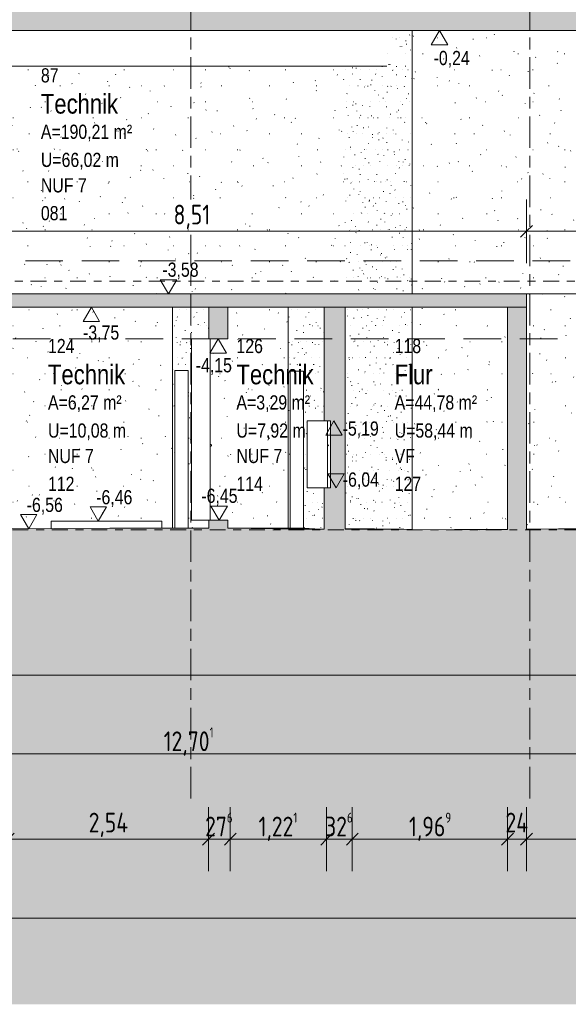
# Model space of a CAD drawing. Header units: metres. Extents: x -34 to 182, y -15 to 869.
# Tile 7 of 46: x -9.52 to -2.56, y -15.38 to -2.9. Entities that reach past the tile are written whole.
import ezdxf

# ---------------------------------------------------------------- set-up
doc = ezdxf.new("R2010")
doc.units = ezdxf.units.M
for name, pattern in [('_Ebene_', [0.4, 0.2, -0.1, 0, -0.1]), ('_Rasterlinie_', [0.75, 0.4, -0.1, 0.15, -0.1]), ('Abgebrochen', [0.714375, 0.47625, -0.238125])]:
    doc.linetypes.add(name, pattern=pattern)
for name, color, linetype, lineweight in [('A_Bem', 7, 'Continuous', 5), ('A_Bem-100', 7, 'Continuous', 5), ('A_Detailelemente', 7, 'Continuous', 9), ('A_Ebenen', 130, 'Continuous', 5), ('A_Geschossdecken', 7, 'Continuous', 5), ('A_Geschossdecken_Schraffur', 7, 'Continuous', 5), ('A_Hoehenkoten', 124, 'Continuous', 5), ('A_Linien_Raumtrennung', 7, 'Continuous', 5), ('A_Raster', 128, 'Continuous', 5), ('A_Raum-Txt', 16, 'Continuous', 5), ('A_Skelettbau_Tragwerk Stahlbeton', 142, 'Continuous', 5), ('A_Tuer', 128, 'Continuous', 5), ('A_Wand', 244, 'Continuous', 5), ('A_Wand_Schraff', 1, 'Continuous', 5), ('A_Wände_Oberflächenschraffur', 244, 'Continuous', 5)]:
    doc.layers.add(name, color=color, linetype=linetype, lineweight=lineweight)
doc.styles.add('Arial', font='arial.ttf', dxfattribs={"width": 0.8, "height": 0.18})
doc.styles.add('Arial_B', font='txt', dxfattribs={"width": 0.8, "height": 0.25})
doc.styles.add('ISOCPEUR_1', font='isocpeur.ttf', dxfattribs={"width": 0.8, "height": 0.25})
doc.dimstyles.new('BLB-Standard_2_5_Aussen', dxfattribs={"dimscale": 0.3048, "dimtxt": 0.248995, "dimasz": 0.492126, "dimexe": 1.32874, "dimexo": 0.0625, "dimgap": 0.032808, "dimtad": 1, "dimdec": 1, "dimlfac": 100, "dimrnd": 0.1, "dimdsep": 46, "dimtxsty": 'ISOCPEUR_1', "dimblk1": 'OBLIQUE', "dimblk2": 'OBLIQUE', "dimsah": 1, "dimcen": 0.09, "dimdle": 0.164042, "dimazin": 0, "dimtfac": 1, "dimtdec": 4, "dimtix": 1, "dimtmove": 0, "dimatfit": 3, "dimfxl": 1.32874, "dimfxlon": 1, "dimtvp": 1, "dimtolj": 1, "dimtzin": 0, "dimarcsym": 2})
doc.dimstyles.new('BLB-Standard_2_5_Aussen_1', dxfattribs={"dimscale": 0.3048, "dimtxt": 0.248995, "dimasz": 0.492126, "dimexe": 1.32874, "dimexo": 0.0625, "dimgap": 0.032808, "dimtad": 1, "dimrnd": 0.001, "dimzin": 0, "dimdsep": 46, "dimtxsty": 'ISOCPEUR_1', "dimblk1": 'OBLIQUE', "dimblk2": 'OBLIQUE', "dimsah": 1, "dimcen": 0.09, "dimdle": 0.164042, "dimazin": 0, "dimtfac": 1, "dimtdec": 4, "dimtix": 1, "dimtmove": 0, "dimatfit": 3, "dimfxl": 1.32874, "dimfxlon": 1, "dimtvp": 1, "dimtolj": 1, "dimtzin": 0, "dimarcsym": 2})
doc.dimstyles.new('BLB-Standard_2_5_Aussen_maskiert', dxfattribs={"dimscale": 0.3048, "dimtxt": 0.248995, "dimasz": 0.492126, "dimexe": 1.32874, "dimexo": 0.0625, "dimgap": 0.032808, "dimtad": 1, "dimrnd": 0.001, "dimzin": 0, "dimdsep": 46, "dimtxsty": 'ISOCPEUR_1', "dimblk1": 'OBLIQUE', "dimblk2": 'OBLIQUE', "dimsah": 1, "dimcen": 0.09, "dimdle": 0.164042, "dimazin": 0, "dimtfac": 1, "dimtdec": 4, "dimtix": 1, "dimtmove": 0, "dimatfit": 3, "dimfxl": 1.32874, "dimfxlon": 1, "dimtvp": 1, "dimtfill": 1, "dimtolj": 1, "dimtzin": 0, "dimarcsym": 2})
pattern_1 = [(0, (20.057, 18.796), (0.804, 0.203), [0.007, -0.597, 0.007, -0.597, -3.217]), (0, (20.057, 18.796), (0.804, 0.203), [-1.207, 0.007, -1.2, 0.007, -0.597, -1.408]), (0, (20.057, 18.796), (0.804, 0.203), [-3.016, 0.007, -0.396, 0.007, -0.999]), (119.741, (20.359, 18.897), (-0.5767207, 0.6022277), [0.007, -0.601, 0.007, -0.601, -3.243]), (119.741, (20.359, 18.897), (-0.5767207, 0.6022277), [-1.216, 0.007, -1.209, 0.007, -0.601, -1.419]), (119.741, (20.359, 18.897), (-0.5767207, 0.6022277), [-3.04, 0.007, -0.399, 0.007, -1.007]), (240.259, (20.459, 19.304), (-0.2279212, -0.8061172), [0.007, -0.601, 0.007, -0.601, -3.243]), (240.259, (20.459, 19.304), (-0.2279212, -0.8061172), [-1.216, 0.007, -1.209, 0.007, -0.601, -1.419]), (240.259, (20.459, 19.304), (-0.2279212, -0.8061172), [-3.04, 0.007, -0.399, 0.007, -1.007])]
pattern_2 = [(0, (-3.606, 18.796), (0.145, 0.203), [0.001, -0.108, 0.001, -0.108, -0.58]), (0, (-3.606, 18.796), (0.145, 0.203), [-0.217, 0.001, -0.216, 0.001, -0.108, -0.254]), (0, (-3.606, 18.796), (0.145, 0.203), [-0.544, 0.001, -0.071, 0.001, -0.18]), (95.878, (-3.551, 18.897), (-0.104249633, 0.602491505), [0.006, -0.525, 0.006, -0.525, -2.831]), (95.878, (-3.551, 18.897), (-0.104249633, 0.602491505), [-1.061, 0.006, -1.056, 0.006, -0.525, -1.238]), (95.878, (-3.551, 18.897), (-0.104249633, 0.602491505), [-2.654, 0.006, -0.348, 0.006, -0.879]), (264.122, (-3.533, 19.304), (-0.04066135, -0.805068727), [0.006, -0.525, 0.006, -0.525, -2.831]), (264.122, (-3.533, 19.304), (-0.04066135, -0.805068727), [-1.061, 0.006, -1.056, 0.006, -0.525, -1.238]), (264.122, (-3.533, 19.304), (-0.04066135, -0.805068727), [-2.654, 0.006, -0.348, 0.006, -0.879])]
pattern_3 = [(0, (20.687, 18.796), (0.813, 0.203), [0.007, -0.603, 0.007, -0.603, -3.251]), (0, (20.687, 18.796), (0.813, 0.203), [-1.219, 0.007, -1.212, 0.007, -0.603, -1.422]), (0, (20.687, 18.796), (0.813, 0.203), [-3.048, 0.007, -0.4, 0.007, -1.009]), (120, (20.991, 18.897), (-0.5823032, 0.6025787), [0.007, -0.603, 0.007, -0.603, -3.251]), (120, (20.991, 18.897), (-0.5823032, 0.6025787), [-1.219, 0.007, -1.212, 0.007, -0.603, -1.422]), (120, (20.991, 18.897), (-0.5823032, 0.6025787), [-3.048, 0.007, -0.4, 0.007, -1.009]), (240, (21.093, 19.304), (-0.2306968, -0.8055787), [0.007, -0.603, 0.007, -0.603, -3.251]), (240, (21.093, 19.304), (-0.2306968, -0.8055787), [-1.219, 0.007, -1.212, 0.007, -0.603, -1.422]), (240, (21.093, 19.304), (-0.2306968, -0.8055787), [-3.048, 0.007, -0.4, 0.007, -1.009])]

# ---------------------------------------------------------------- blocks, each defined once
blk = doc.blocks.new('TU DF 1 - Stahl-Eckzarge flächenbündig - DL - 940 x 1990-8580531-E')
at = {"layer": 'A_Tuer', "color": 250, "lineweight": 9}
for p, q in [((-7.096, -8.285), (-7.102, -8.285)), ((-7.096, -8.285), (-7.102, -8.285)), ((-7.096, -8.285), (-7.102, -8.285)), ((-7.096, -8.285), (-7.102, -8.285)), ((-7.102, -8.305), (-7.096, -8.305)), ((-7.102, -8.305), (-7.096, -8.305)), ((-7.102, -8.305), (-7.096, -8.305)), ((-7.102, -8.305), (-7.096, -8.305))]:
    blk.add_line(p, q, dxfattribs=at)
for points, knots in [([(-7.084, -8.295), (-7.084, -8.294), (-7.085, -8.293), (-7.085, -8.291), (-7.086, -8.29), (-7.087, -8.289), (-7.087, -8.289), (-7.088, -8.288), (-7.089, -8.287), (-7.09, -8.287), (-7.091, -8.286), (-7.091, -8.286), (-7.092, -8.286), (-7.093, -8.285), (-7.094, -8.285), (-7.094, -8.285), (-7.095, -8.285), (-7.096, -8.285), (-7.096, -8.285)], [0, 0, 0, 0, 0.0833333, 0.125, 0.1666667, 0.2083333, 0.2291667, 0.25, 0.2916667, 0.3333333, 0.3541667, 0.375, 0.3958333, 0.4166667, 0.4375, 0.4583333, 0.4791667, 0.5, 0.5, 0.5, 0.5]), ([(-7.084, -8.295), (-7.084, -8.294), (-7.085, -8.293), (-7.085, -8.291), (-7.086, -8.29), (-7.087, -8.289), (-7.087, -8.289), (-7.088, -8.288), (-7.089, -8.287), (-7.09, -8.287), (-7.091, -8.286), (-7.091, -8.286), (-7.092, -8.286), (-7.093, -8.285), (-7.094, -8.285), (-7.094, -8.285), (-7.095, -8.285), (-7.096, -8.285), (-7.096, -8.285)], [0, 0, 0, 0, 0.0833333, 0.125, 0.1666667, 0.2083333, 0.2291667, 0.25, 0.2916667, 0.3333333, 0.3541667, 0.375, 0.3958333, 0.4166667, 0.4375, 0.4583333, 0.4791667, 0.5, 0.5, 0.5, 0.5]), ([(-7.096, -8.305), (-7.096, -8.305), (-7.095, -8.305), (-7.094, -8.305), (-7.094, -8.305), (-7.093, -8.305), (-7.092, -8.305), (-7.091, -8.304), (-7.091, -8.304), (-7.09, -8.304), (-7.089, -8.303), (-7.089, -8.303), (-7.088, -8.302), (-7.087, -8.302), (-7.087, -8.301), (-7.086, -8.3), (-7.085, -8.299), (-7.085, -8.297), (-7.084, -8.296), (-7.084, -8.295)], [0.5, 0.5, 0.5, 0.5, 0.5208333, 0.5416667, 0.5625, 0.5833333, 0.6041667, 0.625, 0.6458333, 0.6666667, 0.6875, 0.7083333, 0.75, 0.7708333, 0.7916667, 0.8333333, 0.875, 0.9166667, 1, 1, 1, 1]), ([(-7.096, -8.305), (-7.096, -8.305), (-7.095, -8.305), (-7.094, -8.305), (-7.094, -8.305), (-7.093, -8.305), (-7.092, -8.305), (-7.091, -8.304), (-7.091, -8.304), (-7.09, -8.304), (-7.089, -8.303), (-7.089, -8.303), (-7.088, -8.302), (-7.087, -8.302), (-7.087, -8.301), (-7.086, -8.3), (-7.085, -8.299), (-7.085, -8.297), (-7.084, -8.296), (-7.084, -8.295)], [0.5, 0.5, 0.5, 0.5, 0.5208333, 0.5416667, 0.5625, 0.5833333, 0.6041667, 0.625, 0.6458333, 0.6666667, 0.6875, 0.7083333, 0.75, 0.7708333, 0.7916667, 0.8333333, 0.875, 0.9166667, 1, 1, 1, 1])]:
    blk.add_open_spline(points, degree=3, knots=knots, dxfattribs=at)
blk = doc.blocks.new('TU DF 1 - Stahl-Eckzarge flächenbündig - DL - 940 x 1980-8580532-E')
at = {"layer": 'A_Tuer', "color": 250, "lineweight": 9}
for points, knots in [([(-5.602, -8.295), (-5.602, -8.294), (-5.602, -8.293), (-5.603, -8.291), (-5.604, -8.29), (-5.604, -8.289), (-5.605, -8.289), (-5.606, -8.288), (-5.607, -8.287), (-5.608, -8.287), (-5.608, -8.286), (-5.609, -8.286), (-5.61, -8.286), (-5.611, -8.285), (-5.611, -8.285), (-5.612, -8.285), (-5.613, -8.285), (-5.613, -8.285), (-5.614, -8.285)], [0, 0, 0, 0, 0.0833333, 0.125, 0.1666667, 0.2083333, 0.2291667, 0.25, 0.2916667, 0.3333333, 0.3541667, 0.375, 0.3958333, 0.4166667, 0.4375, 0.4583333, 0.4791667, 0.5, 0.5, 0.5, 0.5]), ([(-5.602, -8.295), (-5.602, -8.294), (-5.602, -8.293), (-5.603, -8.291), (-5.604, -8.29), (-5.604, -8.289), (-5.605, -8.289), (-5.606, -8.288), (-5.607, -8.287), (-5.608, -8.287), (-5.608, -8.286), (-5.609, -8.286), (-5.61, -8.286), (-5.611, -8.285), (-5.611, -8.285), (-5.612, -8.285), (-5.613, -8.285), (-5.613, -8.285), (-5.614, -8.285)], [0, 0, 0, 0, 0.0833333, 0.125, 0.1666667, 0.2083333, 0.2291667, 0.25, 0.2916667, 0.3333333, 0.3541667, 0.375, 0.3958333, 0.4166667, 0.4375, 0.4583333, 0.4791667, 0.5, 0.5, 0.5, 0.5]), ([(-5.614, -8.305), (-5.613, -8.305), (-5.613, -8.305), (-5.612, -8.305), (-5.611, -8.305), (-5.611, -8.305), (-5.61, -8.305), (-5.609, -8.304), (-5.608, -8.304), (-5.608, -8.304), (-5.607, -8.303), (-5.606, -8.303), (-5.606, -8.302), (-5.605, -8.302), (-5.604, -8.301), (-5.604, -8.3), (-5.603, -8.299), (-5.602, -8.297), (-5.602, -8.296), (-5.602, -8.295)], [0.5, 0.5, 0.5, 0.5, 0.5208333, 0.5416667, 0.5625, 0.5833333, 0.6041667, 0.625, 0.6458333, 0.6666667, 0.6875, 0.7083333, 0.75, 0.7708333, 0.7916667, 0.8333333, 0.875, 0.9166667, 1, 1, 1, 1]), ([(-5.614, -8.305), (-5.613, -8.305), (-5.613, -8.305), (-5.612, -8.305), (-5.611, -8.305), (-5.611, -8.305), (-5.61, -8.305), (-5.609, -8.304), (-5.608, -8.304), (-5.608, -8.304), (-5.607, -8.303), (-5.606, -8.303), (-5.606, -8.302), (-5.605, -8.302), (-5.604, -8.301), (-5.604, -8.3), (-5.603, -8.299), (-5.602, -8.297), (-5.602, -8.296), (-5.602, -8.295)], [0.5, 0.5, 0.5, 0.5, 0.5208333, 0.5416667, 0.5625, 0.5833333, 0.6041667, 0.625, 0.6458333, 0.6666667, 0.6875, 0.7083333, 0.75, 0.7708333, 0.7916667, 0.8333333, 0.875, 0.9166667, 1, 1, 1, 1])]:
    blk.add_open_spline(points, degree=3, knots=knots, dxfattribs=at)
blk = doc.blocks.new('DIMBLOCK4-E')
at = {"layer": 'A_Bem-100'}
for p, q in [((-13.721, -11.804), (-13.721, -12.614)), ((-13.721, -12.209), (-13.721, -11.804)), ((-1.02, -11.804), (-1.02, -12.614)), ((-1.02, -12.209), (-1.02, -11.804)), ((-13.721, -12.209), (-1.02, -12.209))]:
    blk.add_line(p, q, dxfattribs=at)
at = {"layer": 'A_Bem-100', "lineweight": 9}
for p, q in [((-13.721, -12.209), (-13.796, -12.284)), ((-13.721, -12.209), (-13.646, -12.134)), ((-1.02, -12.209), (-1.095, -12.284)), ((-1.02, -12.209), (-0.945, -12.134))]:
    blk.add_line(p, q, dxfattribs=at)
at = {"layer": 'A_Bem-100', "color": 0, "insert": (-7.691, -11.873), "char_height": 0.25, "width": 0.77084, "attachment_point": 1, "line_spacing_factor": 1.149209, "style": 'ISOCPEUR_1'}
blk.add_mtext('12,70\\A2\\H0.5x;\\S1^  ;\\H2x;', dxfattribs=at)
blk = doc.blocks.new('_Oblique')
at = {"color": 0, "linetype": 'ByBlock', "lineweight": -2}
blk.add_line((-0.5, -0.5), (0.5, 0.5), dxfattribs=at)
blk = doc.blocks.new('DIMBLOCK17-E')
at = {"layer": 'A_Bem-100'}
for p, q in [((-25.394, -10.804), (-25.394, -11.614)), ((-25.394, -11.209), (-25.394, -10.804)), ((-0.871, -10.804), (-0.871, -11.614)), ((-0.871, -11.209), (-0.871, -10.804)), ((-25.394, -11.209), (-0.871, -11.209))]:
    blk.add_line(p, q, dxfattribs=at)
at = {"layer": 'A_Bem-100', "lineweight": 9}
for p, q in [((-25.394, -11.209), (-25.469, -11.284)), ((-25.394, -11.209), (-25.319, -11.134)), ((-0.871, -11.209), (-0.946, -11.284)), ((-0.871, -11.209), (-0.796, -11.134))]:
    blk.add_line(p, q, dxfattribs=at)
at = {"layer": 'A_Bem-100', "color": 0, "insert": (-13.496, -10.873), "char_height": 0.25, "width": 0.87242, "attachment_point": 1, "line_spacing_factor": 1.149209, "style": 'ISOCPEUR_1'}
blk.add_mtext('24,52\\A2\\H0.5x;\\S3^  ;\\H2x;', dxfattribs=at)
blk = doc.blocks.new('Höhenkoten - leer-6237472-E')
at = {"layer": 'A_Hoehenkoten'}
for p, q in [((-24.774, -6.765), (-24.982, -6.765)), ((-24.878, -6.945), (-24.982, -6.765)), ((-24.878, -6.945), (-24.774, -6.765))]:
    blk.add_line(p, q, dxfattribs=at)
blk = doc.blocks.new('DIMBLOCK41-E')
at = {"layer": 'A_Bem-100'}
for p, q in [((-9.662, -12.885), (-9.662, -13.695)), ((-9.662, -13.29), (-9.662, -12.885)), ((-7.122, -12.885), (-7.122, -13.695)), ((-7.122, -13.29), (-7.122, -12.885)), ((-9.662, -13.29), (-7.122, -13.29))]:
    blk.add_line(p, q, dxfattribs=at)
at = {"layer": 'A_Bem-100', "lineweight": 9}
for p, q in [((-9.662, -13.29), (-9.587, -13.215)), ((-7.122, -13.29), (-7.047, -13.215)), ((-9.662, -13.29), (-9.737, -13.365)), ((-7.122, -13.29), (-7.197, -13.365))]:
    blk.add_line(p, q, dxfattribs=at)
at = {"layer": 'A_Bem-100', "color": 0, "insert": (-8.642, -12.954), "char_height": 0.25, "width": 0.60054, "attachment_point": 1, "line_spacing_factor": 1.149209, "style": 'ISOCPEUR_1'}
blk.add_mtext('2,54', dxfattribs=at)
blk = doc.blocks.new('DIMBLOCK42-E')
at = {"layer": 'A_Bem-100'}
for p, q in [((-7.122, -12.885), (-7.122, -13.695)), ((-7.122, -13.29), (-7.122, -12.885)), ((-6.846, -12.885), (-6.846, -13.695)), ((-6.846, -13.29), (-6.846, -12.885)), ((-7.122, -13.29), (-6.846, -13.29))]:
    blk.add_line(p, q, dxfattribs=at)
at = {"layer": 'A_Bem-100', "lineweight": 9}
for p, q in [((-7.122, -13.29), (-7.047, -13.215)), ((-6.846, -13.29), (-6.771, -13.215)), ((-7.122, -13.29), (-7.197, -13.365)), ((-6.846, -13.29), (-6.921, -13.365))]:
    blk.add_line(p, q, dxfattribs=at)
at = {"layer": 'A_Bem-100', "color": 0, "insert": (-7.166, -12.954), "char_height": 0.25, "width": 0.43621, "attachment_point": 1, "line_spacing_factor": 1.149209, "style": 'ISOCPEUR_1'}
blk.add_mtext('27\\A2\\H0.5x;\\S6^  ;\\H2x;', dxfattribs=at)
blk = doc.blocks.new('DIMBLOCK43-E')
at = {"layer": 'A_Bem-100'}
for p, q in [((-6.846, -12.885), (-6.846, -13.695)), ((-6.846, -13.29), (-6.846, -12.885)), ((-5.625, -12.885), (-5.625, -13.695)), ((-5.625, -13.29), (-5.625, -12.885)), ((-6.846, -13.29), (-5.625, -13.29))]:
    blk.add_line(p, q, dxfattribs=at)
at = {"layer": 'A_Bem-100', "lineweight": 9}
for p, q in [((-6.846, -13.29), (-6.771, -13.215)), ((-5.625, -13.29), (-5.55, -13.215)), ((-6.846, -13.29), (-6.921, -13.365)), ((-5.625, -13.29), (-5.7, -13.365))]:
    blk.add_line(p, q, dxfattribs=at)
at = {"layer": 'A_Bem-100', "color": 0, "insert": (-6.488, -12.954), "char_height": 0.25, "width": 0.60651, "attachment_point": 1, "line_spacing_factor": 1.149209, "style": 'ISOCPEUR_1'}
blk.add_mtext('1,22\\A2\\H0.5x;\\S1^  ;\\H2x;', dxfattribs=at)
blk = doc.blocks.new('DIMBLOCK44-E')
at = {"layer": 'A_Bem-100'}
for p, q in [((-5.625, -12.885), (-5.625, -13.695)), ((-5.625, -13.29), (-5.625, -12.885)), ((-5.299, -12.885), (-5.299, -13.695)), ((-5.299, -13.29), (-5.299, -12.885)), ((-5.625, -13.29), (-5.299, -13.29))]:
    blk.add_line(p, q, dxfattribs=at)
at = {"layer": 'A_Bem-100', "lineweight": 9}
for p, q in [((-5.625, -13.29), (-5.55, -13.215)), ((-5.299, -13.29), (-5.224, -13.215)), ((-5.625, -13.29), (-5.7, -13.365)), ((-5.299, -13.29), (-5.374, -13.365))]:
    blk.add_line(p, q, dxfattribs=at)
at = {"layer": 'A_Bem-100', "color": 0, "insert": (-5.644, -12.954), "char_height": 0.25, "width": 0.43621, "attachment_point": 1, "line_spacing_factor": 1.149209, "style": 'ISOCPEUR_1'}
blk.add_mtext('32\\A2\\H0.5x;\\S6^  ;\\H2x;', dxfattribs=at)
blk = doc.blocks.new('DIMBLOCK45-E')
at = {"layer": 'A_Bem-100'}
for p, q in [((-5.299, -12.885), (-5.299, -13.695)), ((-5.299, -13.29), (-5.299, -12.885)), ((-3.331, -12.885), (-3.331, -13.695)), ((-3.331, -13.29), (-3.331, -12.885)), ((-5.299, -13.29), (-3.331, -13.29))]:
    blk.add_line(p, q, dxfattribs=at)
at = {"layer": 'A_Bem-100', "lineweight": 9}
for p, q in [((-5.299, -13.29), (-5.224, -13.215)), ((-3.331, -13.29), (-3.256, -13.215)), ((-5.299, -13.29), (-5.374, -13.365)), ((-3.331, -13.29), (-3.406, -13.365))]:
    blk.add_line(p, q, dxfattribs=at)
at = {"layer": 'A_Bem-100', "color": 0, "insert": (-4.58, -12.954), "char_height": 0.25, "width": 0.63639, "attachment_point": 1, "line_spacing_factor": 1.149209, "style": 'ISOCPEUR_1'}
blk.add_mtext('1,96\\A2\\H0.5x;\\S9^  ;\\H2x;', dxfattribs=at)
blk = doc.blocks.new('DIMBLOCK46-E')
at = {"layer": 'A_Bem-100'}
for p, q in [((-3.331, -12.885), (-3.331, -13.695)), ((-3.331, -13.29), (-3.331, -12.885)), ((-3.091, -12.885), (-3.091, -13.695)), ((-3.091, -13.29), (-3.091, -12.885)), ((-3.331, -13.29), (-3.091, -13.29))]:
    blk.add_line(p, q, dxfattribs=at)
at = {"layer": 'A_Bem-100', "lineweight": 9}
for p, q in [((-3.331, -13.29), (-3.256, -13.215)), ((-3.091, -13.29), (-3.016, -13.215)), ((-3.331, -13.29), (-3.406, -13.365)), ((-3.091, -13.29), (-3.166, -13.365))]:
    blk.add_line(p, q, dxfattribs=at)
at = {"layer": 'A_Bem-100', "color": 0, "insert": (-3.357, -12.954), "char_height": 0.25, "width": 0.35255, "attachment_point": 1, "line_spacing_factor": 1.149209, "style": 'ISOCPEUR_1'}
blk.add_mtext('24', dxfattribs=at)
blk = doc.blocks.new('DIMBLOCK47-E')
at = {"layer": 'A_Bem-100'}
for p, q in [((-3.091, -12.885), (-3.091, -13.695)), ((-3.091, -13.29), (-3.091, -12.885)), ((-1, -12.885), (-1, -13.695)), ((-1, -13.29), (-1, -12.885)), ((-3.091, -13.29), (-1, -13.29))]:
    blk.add_line(p, q, dxfattribs=at)
at = {"layer": 'A_Bem-100', "lineweight": 9}
for p, q in [((-3.091, -13.29), (-3.016, -13.215)), ((-1, -13.29), (-0.925, -13.215)), ((-3.091, -13.29), (-3.166, -13.365)), ((-1, -13.29), (-1.075, -13.365))]:
    blk.add_line(p, q, dxfattribs=at)
at = {"layer": 'A_Bem-100', "color": 0, "insert": (-2.286, -12.954), "char_height": 0.25, "width": 0.57664, "attachment_point": 1, "line_spacing_factor": 1.149209, "style": 'ISOCPEUR_1'}
blk.add_mtext('2,09', dxfattribs=at)
blk = doc.blocks.new('DIMBLOCK80-E')
at = {"layer": 'A_Bem-100'}
for p, q in [((-11.601, -5.986), (-11.601, -5.176)), ((-3.091, -5.986), (-3.091, -5.176)), ((-11.601, -5.581), (-3.091, -5.581)), ((-11.601, -5.581), (-11.601, -5.986)), ((-3.091, -5.581), (-3.091, -5.986))]:
    blk.add_line(p, q, dxfattribs=at)
at = {"layer": 'A_Bem-100', "lineweight": 9}
for p, q in [((-11.601, -5.581), (-11.676, -5.656)), ((-11.601, -5.581), (-11.526, -5.506)), ((-3.091, -5.581), (-3.166, -5.656)), ((-3.091, -5.581), (-3.016, -5.506))]:
    blk.add_line(p, q, dxfattribs=at)
at = {"layer": 'A_Bem-100', "color": 0, "insert": (-7.566, -5.244), "char_height": 0.25, "width": 0.52883, "attachment_point": 1, "line_spacing_factor": 1.149209, "style": 'ISOCPEUR_1', "bg_fill": 3, "box_fill_scale": 1.25, "bg_fill_color": 256, "bg_fill_true_color": 13158600, "bg_fill_transparency": 0}
blk.add_mtext('8,51', dxfattribs=at)
blk = doc.blocks.new('DIMBLOCK81-E')
at = {"layer": 'A_Bem-100'}
for p, q in [((-3.091, -5.986), (-3.091, -5.176)), ((-0.85, -5.986), (-0.85, -5.176)), ((-3.091, -5.581), (-0.8, -5.581)), ((-3.091, -5.581), (-3.091, -5.986)), ((-0.85, -5.581), (-0.85, -5.986))]:
    blk.add_line(p, q, dxfattribs=at)
at = {"layer": 'A_Bem-100', "lineweight": 9}
for p, q in [((-3.091, -5.581), (-3.166, -5.656)), ((-3.091, -5.581), (-3.016, -5.506)), ((-0.85, -5.581), (-0.925, -5.656)), ((-0.85, -5.581), (-0.775, -5.506))]:
    blk.add_line(p, q, dxfattribs=at)
at = {"layer": 'A_Bem-100', "color": 0, "insert": (-2.221, -5.244), "char_height": 0.25, "width": 0.60054, "attachment_point": 1, "line_spacing_factor": 1.149209, "style": 'ISOCPEUR_1', "bg_fill": 3, "box_fill_scale": 1.25, "bg_fill_color": 256, "bg_fill_true_color": 13158600, "bg_fill_transparency": 0}
blk.add_mtext('2,24', dxfattribs=at)
blk = doc.blocks.new('DIMBLOCK82-E')
at = {"layer": 'A_Bem-100'}
for p, q in [((-26.693, -13.885), (-26.693, -14.695)), ((-26.693, -14.29), (-26.693, -13.885)), ((22.453, -13.885), (22.453, -14.695)), ((22.453, -14.29), (22.453, -13.885)), ((-26.743, -14.29), (22.503, -14.29))]:
    blk.add_line(p, q, dxfattribs=at)
at = {"layer": 'A_Bem-100', "lineweight": 9}
for p, q in [((-26.693, -14.29), (-26.618, -14.215)), ((22.453, -14.29), (22.528, -14.215)), ((-26.693, -14.29), (-26.768, -14.365)), ((22.453, -14.29), (22.378, -14.365))]:
    blk.add_line(p, q, dxfattribs=at)
at = {"layer": 'A_Bem-100', "color": 0, "insert": (-2.474, -13.954), "char_height": 0.25, "width": 0.84852, "attachment_point": 1, "line_spacing_factor": 1.149209, "style": 'ISOCPEUR_1'}
blk.add_mtext('49,14\\A2\\H0.5x;\\S6^  ;\\H2x;', dxfattribs=at)

msp = doc.modelspace()

# ---------------------------------------------------------------- hatches: boundary and pattern name
at = {"layer": 'A_Detailelemente'}
msp.add_hatch(color=254, dxfattribs=at).paths.add_polyline_path([(-28.9424, -15.3838), (26.0353, -15.3838), (26.0353, -4.2673), (25.1763, -4.2666), (24.1185, -4.2651), (22.4528, -4.2651), (22.4528, -9.5651), (22.8028, -9.5651), (22.8028, -10.0651), (21.8128, -10.0651), (21.8128, -9.5651), (16.706, -9.5651), (16.706, -10.0651), (15.696, -10.0651), (15.696, -9.5651), (-0.361, -9.5651), (-0.361, -10.0651), (-1.361, -10.0651), (-1.361, -9.5651), (-13.375, -9.5651), (-13.375, -10.0651), (-14.3709, -10.0651), (-14.3709, -9.5651), (-14.026, -9.5651), (-14.026, -7.1851), (-19.8818, -7.1851), (-19.8818, -9.5451), (-19.5319, -9.5451), (-19.5319, -10.0451), (-20.4618, -10.0451), (-20.4618, -9.5451), (-22.7623, -9.5451), (-22.7623, -10.0451), (-23.7623, -10.0451), (-23.7623, -9.5451), (-23.4123, -9.5451), (-23.4123, -7.1851), (-24.5344, -7.1851), (-24.5344, -8.0351), (-26.6944, -8.0351), (-26.6944, -9.3651), (-28.9424, -9.3651), (-28.9424, -14.9589)], flags=0)
at = {"layer": 'A_Geschossdecken_Schraffur', "lineweight": 9}
for points in [[(-13.6783, -3.0351), (-1.0002, -3.0351), (-1.0002, -2.7951), (-13.6783, -2.7951), (-13.6783, -2.8151)], [(-4.8897, -6.5451), (-3.0905, -6.5451), (-3.0905, -6.3751), (-11.6005, -6.3751), (-11.6005, -6.5451), (-6.6077, -6.5451)], [(-7.0372, -9.5651), (-1.0001, -9.5651), (-1.0001, -9.3651), (-2.0541, -9.3506), (-3.6881, -9.3651), (-5.9919, -9.3568), (-7.1287, -9.3451), (-8.3731, -9.3451), (-12.6674, -9.3751), (-13.375, -9.3687), (-13.8221, -9.3651), (-14.0208, -9.3651), (-14.0208, -9.5651), (-7.4667, -9.5651)]]:
    msp.add_hatch(color=253, dxfattribs=at).paths.add_polyline_path(points, flags=0)
at = {"layer": 'A_Wand_Schraff', "lineweight": 9}
h = msp.add_hatch(color=253, dxfattribs=at)
h.paths.add_polyline_path([(-6.876, -9.3477), (-6.876, -9.2451), (-7.1199, -9.2451), (-7.1199, -9.3452), (-7.0372, -9.346)], flags=0)
h.paths.add_polyline_path([(-7.1199, -6.9451), (-6.876, -6.9451), (-6.876, -6.5451), (-7.1199, -6.5451)], flags=0)
for points in [[(-5.3914, -9.359), (-5.3914, -6.5451), (-5.6556, -6.5451), (-5.6556, -7.9851), (-5.574, -7.9851), (-5.574, -8.8351), (-5.6556, -8.8351), (-5.6556, -9.358)], [(-3.3305, -9.3619), (-3.0905, -9.3598), (-3.0905, -6.5451), (-3.3305, -6.5451), (-3.3305, -6.9602)]]:
    msp.add_hatch(color=253, dxfattribs=at).paths.add_polyline_path(points, flags=0)
at = {"layer": 'A_Wände_Oberflächenschraffur'}
h = msp.add_hatch(dxfattribs=at)
h.set_pattern_fill('FP_11', style=0, pattern_type=2)
h.set_pattern_definition(pattern_2)
h.paths.add_polyline_path([(-5.4127, -6.3751), (-4.6079, -6.3751), (-4.6086, -3.0351), (-4.8617, -3.0351), (-4.8617, -3.4851), (-5.4131, -3.4851), (-5.4131, -6.3751)], flags=0)
h = msp.add_hatch(dxfattribs=at)
h.set_pattern_fill('FP_11', style=0, pattern_type=2)
h.set_pattern_definition(pattern_2)
h.paths.add_polyline_path([(-4.5401, -6.3751), (-4.5401, -3.0351), (-4.6079, -3.0351), (-4.6079, -6.3751)], flags=0)
h = msp.add_hatch(dxfattribs=at)
h.set_pattern_fill('FP_10', style=0, pattern_type=2)
h.set_pattern_definition(pattern_1)
h.paths.add_polyline_path([(-3.0905, -6.3751), (-1.0001, -6.3751), (-1.0002, -3.0351), (-4.5401, -3.0351), (-4.5401, -6.3751)], flags=0)
h = msp.add_hatch(dxfattribs=at)
h.set_pattern_fill('FP_1', style=0, pattern_type=2)
h.set_pattern_definition(pattern_3)
h.paths.add_polyline_path([(-9.9403, -6.3751), (-9.9403, -3.4851), (-10.0889, -3.4851), (-10.0889, -6.3751)], flags=0)
h.paths.add_polyline_path([(-9.6403, -6.3751), (-5.4131, -6.3751), (-5.4131, -3.4851), (-9.6403, -3.4851), (-9.6403, -6.3246)], flags=0)
h = msp.add_hatch(dxfattribs=at)
h.set_pattern_fill('FP_10', style=0, pattern_type=2)
h.set_pattern_definition(pattern_1)
h.paths.add_polyline_path([(-1.0001, -9.3649), (-1.0001, -6.3751), (-3.0905, -6.3751), (-3.0905, -9.357), (-2.0203, -9.3506), (-1.212, -9.3619)], flags=0)
h.paths.add_polyline_path([(-4.0029, -9.364), (-3.3305, -9.3568), (-3.3305, -6.5451), (-4.5401, -6.5451), (-4.5401, -9.362), (-4.1208, -9.3635)], flags=0)
h = msp.add_hatch(dxfattribs=at)
h.set_pattern_fill('FP_1', style=0, pattern_type=2)
h.set_pattern_definition(pattern_3)
h.paths.add_polyline_path([(-9.9239, -8.3022), (-9.9239, -8.3051), (-9.9665, -8.3048), (-9.9709, -8.3022), (-9.9735, -8.2977), (-9.9735, -8.2925), (-9.9709, -8.288), (-9.9665, -8.2854), (-9.9639, -8.2851), (-9.9239, -8.2854), (-9.9239, -8.3022)], flags=0)
h.paths.add_polyline_path([(-11.2379, -9.3651), (-9.9053, -9.3558), (-9.9053, -9.3451), (-9.9151, -9.3451), (-9.9151, -8.3751), (-9.9239, -8.3744), (-9.9238, -8.3351), (-9.9151, -8.3351), (-9.9151, -8.3151), (-9.9239, -8.3144), (-9.9239, -8.2751), (-9.9151, -8.2751), (-9.9151, -7.3451), (-9.9053, -7.3451), (-9.9053, -6.5451), (-11.3605, -6.5451), (-11.3605, -9.3651)], flags=0)
h.paths.add_polyline_path([(-9.6618, -9.3541), (-9.1161, -9.3503), (-9.1161, -9.2551), (-7.7161, -9.2551), (-7.7161, -9.3451), (-7.5783, -9.3451), (-7.5783, -6.5451), (-9.6618, -6.5451), (-9.6618, -9.3468)], flags=0)
h.paths.add_polyline_path([(-6.2725, -9.3451), (-6.114, -9.3451), (-6.114, -6.5451), (-6.876, -6.5451), (-6.876, -6.9451), (-7.1024, -6.9451), (-7.1018, -8.2851), (-7.0929, -8.2854), (-7.0877, -8.288), (-7.0847, -8.2925), (-7.0847, -8.2977), (-7.0877, -8.3022), (-7.0929, -8.3048), (-7.1024, -8.3051), (-7.1024, -9.2451), (-6.876, -9.2451), (-6.876, -9.3451), (-6.6077, -9.3451)], flags=0)
h.paths.add_polyline_path([(-9.9239, -8.281), (-9.9239, -8.281), (-9.9239, -8.2778)], flags=0)
h = msp.add_hatch(dxfattribs=at)
h.set_pattern_fill('FP_19', style=0, pattern_type=2)
h.set_pattern_definition([(0, (-6.236, 18.796), (0.145, 0.203), [0.001, -0.108, 0.001, -0.108, -0.58]), (0, (-6.236, 18.796), (0.145, 0.203), [-0.217, 0.001, -0.216, 0.001, -0.108, -0.254]), (0, (-6.236, 18.796), (0.145, 0.203), [-0.544, 0.001, -0.071, 0.001, -0.18]), (95.878, (-6.181, 18.897), (-0.104249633, 0.602491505), [0.006, -0.525, 0.006, -0.525, -2.831]), (95.878, (-6.181, 18.897), (-0.104249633, 0.602491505), [-1.061, 0.006, -1.056, 0.006, -0.525, -1.238]), (95.878, (-6.181, 18.897), (-0.104249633, 0.602491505), [-2.654, 0.006, -0.348, 0.006, -0.879]), (264.122, (-6.163, 19.304), (-0.04066135, -0.805068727), [0.006, -0.525, 0.006, -0.525, -2.831]), (264.122, (-6.163, 19.304), (-0.04066135, -0.805068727), [-1.061, 0.006, -1.056, 0.006, -0.525, -1.238]), (264.122, (-6.163, 19.304), (-0.04066135, -0.805068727), [-2.654, 0.006, -0.348, 0.006, -0.879])])
h.paths.add_polyline_path([(-7.1199, -9.3452), (-7.1199, -9.2451), (-7.3385, -9.2451), (-7.3385, -6.9451), (-7.1199, -6.9451), (-7.1199, -6.5451), (-7.5783, -6.5451), (-7.5783, -9.3451), (-7.5507, -9.3451), (-7.5507, -7.3451), (-7.3795, -7.3451), (-7.3795, -9.3451), (-7.1216, -9.3451)], flags=0)
h = msp.add_hatch(dxfattribs=at)
h.set_pattern_fill('FP_9', style=0, pattern_type=2)
h.set_pattern_definition([(0, (-4.818, 18.796), (0.145, 0.203), [0.001, -0.108, 0.001, -0.108, -0.58]), (0, (-4.818, 18.796), (0.145, 0.203), [-0.217, 0.001, -0.216, 0.001, -0.108, -0.254]), (0, (-4.818, 18.796), (0.145, 0.203), [-0.544, 0.001, -0.071, 0.001, -0.18]), (95.878, (-4.764, 18.897), (-0.104249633, 0.602491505), [0.006, -0.525, 0.006, -0.525, -2.831]), (95.878, (-4.764, 18.897), (-0.104249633, 0.602491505), [-1.061, 0.006, -1.056, 0.006, -0.525, -1.238]), (95.878, (-4.764, 18.897), (-0.104249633, 0.602491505), [-2.654, 0.006, -0.348, 0.006, -0.879]), (264.122, (-4.745, 19.304), (-0.04066135, -0.805068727), [0.006, -0.525, 0.006, -0.525, -2.831]), (264.122, (-4.745, 19.304), (-0.04066135, -0.805068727), [-1.061, 0.006, -1.056, 0.006, -0.525, -1.238]), (264.122, (-4.745, 19.304), (-0.04066135, -0.805068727), [-2.654, 0.006, -0.348, 0.006, -0.879])])
h.paths.add_polyline_path([(-5.6556, -9.358), (-5.6556, -8.8351), (-5.8705, -8.8351), (-5.8705, -7.9851), (-5.6556, -7.9851), (-5.6556, -6.5451), (-6.114, -6.5451), (-6.114, -9.3451), (-6.0881, -9.3451), (-6.0881, -7.3551), (-5.9169, -7.3551), (-5.9169, -9.3465), (-5.6933, -9.3579)], flags=0)
h = msp.add_hatch(dxfattribs=at)
h.set_pattern_fill('FP_11', style=0, pattern_type=2)
h.set_pattern_definition(pattern_2)
h.paths.add_polyline_path([(-4.6079, -9.3618), (-4.6079, -6.5451), (-5.3914, -6.5451), (-5.3914, -9.3498), (-4.6081, -9.3618)], flags=0)
h = msp.add_hatch(dxfattribs=at)
h.set_pattern_fill('FP_11', style=0, pattern_type=2)
h.set_pattern_definition(pattern_2)
h.paths.add_polyline_path([(-4.5401, -9.362), (-4.5401, -6.5451), (-4.6079, -6.5451), (-4.6079, -9.3618), (-4.5815, -9.3619)], flags=0)
h = msp.add_hatch(dxfattribs=at)
h.set_pattern_fill('FP_11', style=0, pattern_type=2)
h.set_pattern_definition(pattern_2)
h.paths.add_polyline_path([(-5.6147, -8.8351), (-5.574, -8.8351), (-5.574, -7.9851), (-5.6147, -7.9851), (-5.6136, -8.2851), (-5.6078, -8.2864), (-5.6036, -8.2901), (-5.602, -8.2951), (-5.6036, -8.3001), (-5.6078, -8.3038), (-5.6147, -8.3062), (-5.6147, -8.7183)], flags=0)

# ---------------------------------------------------------------- linework, layer by layer
at = {"layer": 'A_Ebenen', "color": 170, "linetype": '_Ebene_', "lineweight": 9}
for p, q in [((26.5924, -3.0351), (-30.8344, -3.0351)), ((25.3224, -6.2151), (-29.4728, -6.2151)), ((26.5924, -6.3751), (-30.8344, -6.3751)), ((26.5924, -9.3651), (-30.8344, -9.3651))]:
    msp.add_line(p, q, dxfattribs=at)
at = {"layer": 'A_Ebenen', "color": 31, "linetype": 'Abgebrochen'}
for p, q in [((25.3224, -5.9551), (-29.2764, -5.9551)), ((26.5924, -6.9451), (-30.8344, -6.9451))]:
    msp.add_line(p, q, dxfattribs=at)
at = {"layer": 'A_Geschossdecken', "color": 250, "lineweight": 9}
for p, q in [((-13.6783, -3.0351), (-1.0002, -3.0351)), ((-3.0905, -6.3751), (-11.6005, -6.3751)), ((-3.0905, -6.5451), (-3.0905, -6.3751)), ((-11.3605, -6.5451), (-3.3305, -6.5451)), ((-8.3731, -9.3451), (-10.3593, -9.359)), ((-9.1161, -9.3503), (-9.6618, -9.3541)), ((-9.1161, -9.2551), (-7.7161, -9.2551)), ((-9.1161, -9.2551), (-9.1161, -9.3503)), ((-7.1216, -9.3451), (-8.374, -9.3451)), ((-7.7161, -9.2551), (-7.7161, -9.3451)), ((-7.1199, -9.3452), (-7.1287, -9.3451)), ((-6.876, -9.3451), (-5.9168, -9.3451)), ((-5.9919, -9.3568), (-6.876, -9.3477)), ((-5.6556, -9.358), (-5.9919, -9.3568)), ((-4.6465, -9.3603), (-5.3914, -9.3498)), ((-3.6881, -9.3651), (-5.3914, -9.359)), ((-3.3305, -9.3586), (-3.6912, -9.361)), ((-3.3305, -9.3619), (-3.6881, -9.3651)), ((-2.0541, -9.3501), (-3.0905, -9.357)), ((-2.0541, -9.3506), (-3.0905, -9.3598))]:
    msp.add_line(p, q, dxfattribs=at)
at = {"layer": 'A_Linien_Raumtrennung', "color": 250, "lineweight": 9}
msp.add_line((-3.0905, -6.3751), (-1.0001, -6.3751), dxfattribs=at)
at = {"layer": 'A_Raster', "linetype": '_Rasterlinie_', "lineweight": 9}
for p, q in [((-7.346, -12.7741), (-7.346, 6.7822)), ((-3.046, -12.7741), (-3.046, 6.7822))]:
    msp.add_line(p, q, dxfattribs=at)
at = {"layer": 'A_Skelettbau_Tragwerk Stahlbeton', "color": 250, "lineweight": 9}
msp.add_line((-13.7209, -3.4851), (-4.8617, -3.4851), dxfattribs=at)
at = {"layer": 'A_Wand', "color": 250, "lineweight": 9}
for p, q in [((-4.5401, -3.0351), (-4.5401, -6.3751)), ((-7.5783, -6.5451), (-7.5783, -9.3452)), ((-7.1199, -6.5451), (-7.1199, -6.9451)), ((-6.876, -6.9451), (-6.876, -6.5451)), ((-6.114, -9.3451), (-6.114, -6.5451)), ((-5.6556, -6.5451), (-5.6556, -7.9851)), ((-5.3914, -9.359), (-5.3914, -6.5451)), ((-4.5401, -6.5451), (-4.5401, -9.362)), ((-3.0905, -6.5451), (-3.3305, -6.5451)), ((-3.3305, -6.5451), (-3.3305, -9.3619)), ((-3.0905, -9.3598), (-3.0905, -6.5451)), ((-7.3385, -6.9451), (-6.876, -6.9451)), ((-7.3385, -9.2451), (-7.3385, -6.9451)), ((-7.1024, -6.9451), (-7.1024, -9.2451)), ((-7.5507, -7.3451), (-7.3795, -7.3451)), ((-7.5507, -9.3452), (-7.5507, -7.3451)), ((-7.3795, -7.3451), (-7.3795, -9.3451)), ((-6.0881, -9.3451), (-6.0881, -7.3551)), ((-6.0881, -7.3551), (-5.9169, -7.3551)), ((-5.9169, -7.3551), (-5.9169, -9.3465)), ((-5.8705, -8.8351), (-5.8705, -7.9851)), ((-5.8705, -7.9851), (-5.574, -7.9851)), ((-5.6147, -7.9851), (-5.6147, -8.8351)), ((-5.574, -7.9851), (-5.574, -8.8351)), ((-5.574, -8.8351), (-5.8705, -8.8351)), ((-5.6556, -8.8351), (-5.6556, -9.358)), ((-6.876, -9.2451), (-7.3385, -9.2451)), ((-7.1216, -9.3451), (-7.1199, -9.3452)), ((-7.1199, -9.2451), (-7.1199, -9.3452)), ((-6.876, -9.3477), (-6.876, -9.2451)), ((-5.9169, -9.3465), (-5.7014, -9.3579)), ((-4.0029, -9.364), (-3.6912, -9.361))]:
    msp.add_line(p, q, dxfattribs=at)

# ---------------------------------------------------------------- block references
at = {"layer": 'A_Hoehenkoten', "rotation": 180}
for p in [(-29.0717, -9.9802), (-33.4848, -13.4902), (-31.8781, -13.8902), (-30.4103, -14.9302)]:
    msp.add_blockref('Höhenkoten - leer-6237472-E', p, dxfattribs=at)
at = {"layer": 'A_Hoehenkoten', "extrusion": (0, 0, -1)}
for p in [(32.5077, 0.57), (30.3828, -1.89), (33.3985, -2.31), (31.8651, -2.3), (34.2802, -2.4072)]:
    msp.add_blockref('Höhenkoten - leer-6237472-E', p, dxfattribs=at)
at = {"layer": 'A_Tuer', "color": 250, "lineweight": 9}
for name in ['TU DF 1 - Stahl-Eckzarge flächenbündig - DL - 940 x 1990-8580531-E', 'TU DF 1 - Stahl-Eckzarge flächenbündig - DL - 940 x 1980-8580532-E']:
    msp.add_blockref(name, (0, 0), dxfattribs=at)

# ---------------------------------------------------------------- texts
at = {"layer": 'A_Hoehenkoten', "char_height": 0.18, "width": 0.542095, "attachment_point": 1, "line_spacing_factor": 0.941778, "style": 'Arial'}
for s, insert in [('-0,24', (-4.2682, -3.2931)), ('-3,58', (-7.7069, -5.9776)), ('-3,75', (-8.7131, -6.7743)), ('-4,15', (-7.284, -7.1896)), ('-5,19', (-5.4218, -7.9927)), ('-6,04', (-5.4198, -8.6395)), ('-6,46', (-8.5462, -8.8629)), ('-6,45', (-7.2128, -8.8449)), ('-6,56', (-9.4278, -8.9601))]:
    msp.add_mtext(s, dxfattribs=dict(at, insert=insert))
at = {"layer": 'A_Raum-Txt', "attachment_point": 1}
for s, insert, char_height, width, style in [('87', (-9.2479, -3.5134), 0.18, 0.269367, 'Arial'), ('Technik', (-9.2479, -3.8388), 0.25, 1.269873, 'Arial_B'), ('A=190,21 m²', (-9.2479, -4.2287), 0.18, 1.378902, 'Arial'), ('U=66,02 m', (-9.2479, -4.5853), 0.18, 1.180084, 'Arial'), ('NUF 7', (-9.2479, -4.9079), 0.18, 0.692658, 'Arial'), ('081', (-9.2479, -5.2606), 0.18, 0.40405, 'Arial'), ('124', (-9.1575, -6.9458), 0.18, 0.40405, 'Arial'), ('126', (-6.7681, -6.9458), 0.18, 0.40405, 'Arial'), ('118', (-4.7619, -6.9458), 0.18, 0.40405, 'Arial'), ('Technik', (-9.1575, -7.2712), 0.25, 1.269873, 'Arial_B'), ('Technik', (-6.7681, -7.2712), 0.25, 1.269873, 'Arial_B'), ('Flur', (-4.7619, -7.2712), 0.25, 0.64135, 'Arial_B'), ('A=6,27 m²', (-9.1575, -7.661), 0.18, 1.109535, 'Arial'), ('A=3,29 m²', (-6.7681, -7.661), 0.18, 1.109535, 'Arial'), ('A=44,78 m²', (-4.7619, -7.661), 0.18, 1.244219, 'Arial'), ('U=10,08 m', (-9.1575, -8.0177), 0.18, 1.180084, 'Arial'), ('U=7,92 m', (-6.7681, -8.0177), 0.18, 1.0454, 'Arial'), ('U=58,44 m', (-4.7619, -8.0177), 0.18, 1.180084, 'Arial'), ('NUF 7', (-9.1575, -8.3403), 0.18, 0.692658, 'Arial'), ('NUF 7', (-6.7681, -8.3403), 0.18, 0.692658, 'Arial'), ('VF', (-4.7619, -8.3403), 0.18, 0.307848, 'Arial'), ('112', (-9.1575, -8.693), 0.18, 0.40405, 'Arial'), ('114', (-6.7681, -8.693), 0.18, 0.40405, 'Arial'), ('127', (-4.7619, -8.693), 0.18, 0.40405, 'Arial')]:
    msp.add_mtext(s, dxfattribs=dict(at, insert=insert, char_height=char_height, width=width, style=style))

# ---------------------------------------------------------------- dimensions: what is measured, and where the dimension line sits
at = {"layer": 'A_Bem'}
for base, p1, p2, text, dimstyle, override, picture, middle in [((-0.8711, -11.2092), (-25.3937, -10.8042), (-0.8711, -10.8042), '\\A1;24,52\\Q;{\\A1;{\\H0.5x;\\S3^ ;}}', 'BLB-Standard_2_5_Aussen_1', {"dimpost": '<>', "dimfxl": 24.522562}, 'DIMBLOCK17-E', (-13.1324, -11.0492)), ((-1.0197, -12.2092), (-13.7209, -11.8042), (-1.0197, -11.8042), '\\A1;12,70\\Q;{\\A1;{\\H0.5x;\\S1^ ;}}', 'BLB-Standard_2_5_Aussen_1', {"dimpost": '<>', "dimfxl": 12.701117}, 'DIMBLOCK4-E', (-7.3703, -12.0492)), ((-6.8459, -13.2905), (-7.1216, -12.8855), (-6.8459, -12.8855), '\\A1;27\\Q;{\\A1;{\\H0.5x;\\S6^ ;}}', 'BLB-Standard_2_5_Aussen', {"dimpost": '<>', "dimfxl": 0.2757}, 'DIMBLOCK42-E', (-6.9838, -13.1555)), ((-5.6248, -13.2905), (-6.8459, -12.8855), (-5.6248, -12.8855), '\\A1;1,22\\Q;{\\A1;{\\H0.5x;\\S1^ ;}}', 'BLB-Standard_2_5_Aussen_1', {"dimpost": '<>', "dimfxl": 1.22117}, 'DIMBLOCK43-E', (-6.2353, -13.1305)), ((-5.2992, -13.2905), (-5.6248, -12.8855), (-5.2992, -12.8855), '\\A1;32\\Q;{\\A1;{\\H0.5x;\\S6^ ;}}', 'BLB-Standard_2_5_Aussen', {"dimpost": '<>', "dimfxl": 0.325563}, 'DIMBLOCK44-E', (-5.462, -13.1555)), ((-3.3305, -13.2905), (-5.2992, -12.8855), (-3.3305, -12.8855), '\\A1;1,96\\Q;{\\A1;{\\H0.5x;\\S9^ ;}}', 'BLB-Standard_2_5_Aussen_1', {"dimpost": '<>', "dimfxl": 1.96865}, 'DIMBLOCK45-E', (-4.3149, -13.1305)), ((22.4528, -14.2905), (-26.6933, -13.8855), (22.4528, -13.8855), '\\A1;49,14\\Q;{\\A1;{\\H0.5x;\\S6^ ;}}', 'BLB-Standard_2_5_Aussen_1', {"dimpost": '<>', "dimfxl": 49.146051}, 'DIMBLOCK82-E', (-2.1202, -14.1305))]:
    dim = msp.add_linear_dim(base=base, p1=p1, p2=p2, text=text, dimstyle=dimstyle, override=override, dxfattribs=at)
    dim.commit()
    dim.dimension.update_dxf_attribs({"geometry": picture, "text_midpoint": middle})
for base, p1, p2, dimstyle, override, picture, middle in [((-7.1216, -13.2905), (-9.6618, -12.8855), (-7.1216, -12.8855), 'BLB-Standard_2_5_Aussen_1', {"dimpost": '<>', "dimfxl": 2.540214}, 'DIMBLOCK41-E', (-8.3917, -13.1555)), ((-3.0905, -13.2905), (-3.3305, -12.8855), (-3.0905, -12.8855), 'BLB-Standard_2_5_Aussen', {"dimpost": '<>', "dimfxl": 0.24}, 'DIMBLOCK46-E', (-3.2105, -13.1555)), ((-1.0001, -13.2905), (-3.0905, -12.8855), (-1.0001, -12.8855), 'BLB-Standard_2_5_Aussen_1', {"dimpost": '<>', "dimfxl": 2.090434}, 'DIMBLOCK47-E', (-2.0453, -13.1555))]:
    dim = msp.add_linear_dim(base=base, p1=p1, p2=p2, dimstyle=dimstyle, override=override, dxfattribs=at)
    dim.commit()
    dim.dimension.update_dxf_attribs({"geometry": picture, "text_midpoint": middle})

# ---------------------------------------------------------------- next in the draw order: dimensions: what is measured, and where the dimension line sits
dim = msp.add_linear_dim(base=(-3.0905, -5.581), p1=(-11.6005, -5.986), p2=(-3.0905, -5.986), dimstyle='BLB-Standard_2_5_Aussen_maskiert', override={"dimpost": '<>', "dimfxl": 8.509992}, dxfattribs=at)
dim.commit()
dim.dimension.update_dxf_attribs({"geometry": 'DIMBLOCK80-E', "text_midpoint": (-7.3455, -5.446)})

# ---------------------------------------------------------------- next in the draw order: dimensions: what is measured, and where the dimension line sits
dim = msp.add_linear_dim(base=(-0.8501, -5.581), p1=(-3.0905, -5.986), p2=(-0.8501, -5.986), dimstyle='BLB-Standard_2_5_Aussen_maskiert', override={"dimpost": '<>', "dimfxl": 2.24044}, dxfattribs=at)
dim.commit()
dim.dimension.update_dxf_attribs({"geometry": 'DIMBLOCK81-E', "text_midpoint": (-1.9703, -5.446)})

doc.saveas('drawing.dxf')
